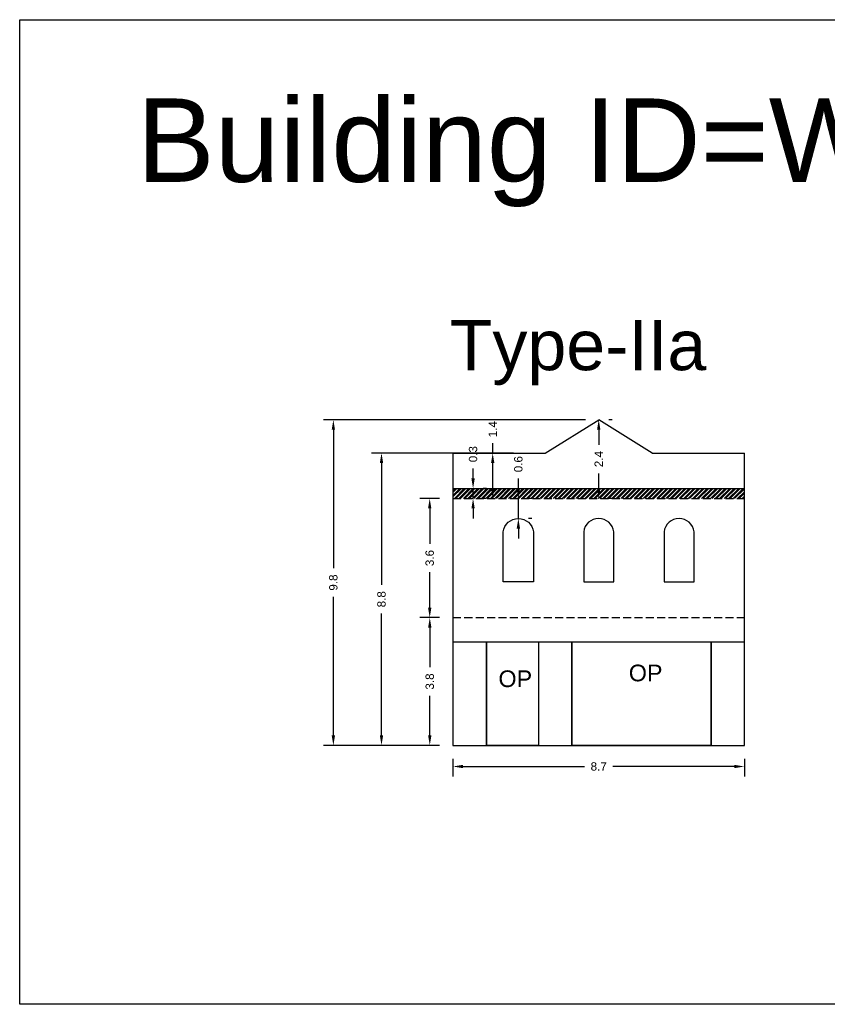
# Model space of a CAD drawing. Header units: metres. Extents: x 3416649 to 3417136, y -6712926 to -6712690.
# Tile 8 of 46: x 3416738 to 3416762, y -6712828 to -6712798. Entities that reach past the tile are written whole.
import ezdxf

# ---------------------------------------------------------------- set-up
doc = ezdxf.new("R2010")
doc.units = ezdxf.units.M
doc.linetypes.add('ACAD_ISO02W100', pattern=[15, 12, -3])
doc.layers.add('Dotted', color=7, linetype='ACAD_ISO02W100', plot=False)
doc.styles.get("Standard").update_dxf_attribs({"font": 'arial.ttf'})
doc.dimstyles.new('ISO-25', dxfattribs={"dimtxt": 0.25, "dimasz": 0.3, "dimexe": 0.3, "dimexo": 0.4, "dimgap": 0.2, "dimtad": 0, "dimdec": 1, "dimdsep": 46, "dimtxsty": 'Standard', "dimcen": 2.5, "dimadec": 0, "dimazin": 0, "dimtfac": 1, "dimtdec": 1, "dimtmove": 0, "dimatfit": 3, "dimfxl": 1, "dimarcsym": 0})

# ---------------------------------------------------------------- blocks, each defined once
blk = doc.blocks.new('*D181')
at = {"color": 0, "lineweight": -2, "transparency": 16777216}
for p, q in [((3416750.323, -6712816.253), (3416749.728, -6712816.253)), ((3416750.028, -6712816.553), (3416750.028, -6712817.74)), ((3416750.028, -6712819.783), (3416750.028, -6712818.595)), ((3416750.323, -6712820.083), (3416749.728, -6712820.083))]:
    blk.add_line(p, q, dxfattribs=at)
at = {"color": 0, "transparency": 16777216}
for points in [[(3416749.978, -6712816.553), (3416750.078, -6712816.553), (3416750.028, -6712816.253)], [(3416749.978, -6712819.783), (3416750.078, -6712819.783), (3416750.028, -6712820.083)]]:
    blk.add_solid(points, dxfattribs=at)
at = {"layer": 'Defpoints', "color": 0, "transparency": 16777216}
for p in [(3416750.028, -6712816.253), (3416750.723, -6712816.253), (3416750.723, -6712820.083)]:
    blk.add_point(p, dxfattribs=at)
at = {"color": 0, "transparency": 16777216, "insert": (3416750.028, -6712818.168), "char_height": 0.25, "attachment_point": 5, "rotation": 90}
blk.add_mtext('3.8', dxfattribs=at)
blk = doc.blocks.new('*D182')
at = {"color": 0, "lineweight": -2, "transparency": 16777216}
for p, q in [((3416750.323, -6712812.683), (3416749.726, -6712812.683)), ((3416750.026, -6712812.983), (3416750.026, -6712814.04)), ((3416750.026, -6712815.953), (3416750.026, -6712814.895)), ((3416750.323, -6712816.253), (3416749.726, -6712816.253))]:
    blk.add_line(p, q, dxfattribs=at)
at = {"color": 0, "transparency": 16777216}
for points in [[(3416749.976, -6712812.983), (3416750.076, -6712812.983), (3416750.026, -6712812.683)], [(3416749.976, -6712815.953), (3416750.076, -6712815.953), (3416750.026, -6712816.253)]]:
    blk.add_solid(points, dxfattribs=at)
at = {"layer": 'Defpoints', "color": 0, "transparency": 16777216}
for p in [(3416750.026, -6712812.683), (3416750.723, -6712812.683), (3416750.723, -6712816.253)]:
    blk.add_point(p, dxfattribs=at)
at = {"color": 0, "transparency": 16777216, "insert": (3416750.026, -6712814.468), "char_height": 0.25, "attachment_point": 5, "rotation": 90}
blk.add_mtext('3.6', dxfattribs=at)
blk = doc.blocks.new('*D183')
at = {"color": 0, "lineweight": -2, "transparency": 16777216}
for p, q in [((3416751.325, -6712812.083), (3416751.325, -6712811.783)), ((3416751.325, -6712812.683), (3416751.325, -6712812.383)), ((3416751.725, -6712812.383), (3416751.625, -6712812.383)), ((3416751.725, -6712812.683), (3416751.625, -6712812.683)), ((3416751.325, -6712812.983), (3416751.325, -6712813.283))]:
    blk.add_line(p, q, dxfattribs=at)
at = {"color": 0, "transparency": 16777216}
for points in [[(3416751.275, -6712812.083), (3416751.375, -6712812.083), (3416751.325, -6712812.383)], [(3416751.275, -6712812.983), (3416751.375, -6712812.983), (3416751.325, -6712812.683)]]:
    blk.add_solid(points, dxfattribs=at)
at = {"layer": 'Defpoints', "color": 0, "transparency": 16777216}
for p in [(3416751.325, -6712812.383), (3416751.325, -6712812.383), (3416751.325, -6712812.683)]:
    blk.add_point(p, dxfattribs=at)
at = {"color": 0, "transparency": 16777216, "insert": (3416751.325, -6712811.355), "char_height": 0.25, "attachment_point": 5, "rotation": 90}
blk.add_mtext('0.3', dxfattribs=at)
blk = doc.blocks.new('*D184')
at = {"color": 0, "lineweight": -2, "transparency": 16777216}
for p, q in [((3416752.681, -6712812.383), (3416752.681, -6712812.083)), ((3416752.681, -6712813.283), (3416752.681, -6712812.683)), ((3416753.081, -6712812.683), (3416752.981, -6712812.683)), ((3416753.081, -6712813.283), (3416752.981, -6712813.283)), ((3416752.681, -6712813.583), (3416752.681, -6712813.883))]:
    blk.add_line(p, q, dxfattribs=at)
at = {"color": 0, "transparency": 16777216}
for points in [[(3416752.631, -6712812.383), (3416752.731, -6712812.383), (3416752.681, -6712812.683)], [(3416752.631, -6712813.583), (3416752.731, -6712813.583), (3416752.681, -6712813.283)]]:
    blk.add_solid(points, dxfattribs=at)
at = {"layer": 'Defpoints', "color": 0, "transparency": 16777216}
for p in [(3416752.681, -6712812.683), (3416752.681, -6712812.683), (3416752.681, -6712813.283)]:
    blk.add_point(p, dxfattribs=at)
at = {"color": 0, "transparency": 16777216, "insert": (3416752.681, -6712811.655), "char_height": 0.25, "attachment_point": 5, "rotation": 90}
blk.add_mtext('0.6', dxfattribs=at)
blk = doc.blocks.new('*D185')
at = {"color": 0, "lineweight": -2, "transparency": 16777216}
for p, q in [((3416750.723, -6712820.483), (3416750.723, -6712821.015)), ((3416751.023, -6712820.715), (3416754.661, -6712820.715)), ((3416759.153, -6712820.715), (3416755.516, -6712820.715)), ((3416759.453, -6712820.483), (3416759.453, -6712821.015))]:
    blk.add_line(p, q, dxfattribs=at)
at = {"color": 0, "transparency": 16777216}
for points in [[(3416751.023, -6712820.665), (3416751.023, -6712820.765), (3416750.723, -6712820.715)], [(3416759.153, -6712820.665), (3416759.153, -6712820.765), (3416759.453, -6712820.715)]]:
    blk.add_solid(points, dxfattribs=at)
at = {"layer": 'Defpoints', "color": 0, "transparency": 16777216}
for p in [(3416750.723, -6712820.083), (3416759.453, -6712820.083), (3416759.453, -6712820.715)]:
    blk.add_point(p, dxfattribs=at)
at = {"color": 0, "transparency": 16777216, "insert": (3416755.088, -6712820.715), "char_height": 0.25, "attachment_point": 5}
blk.add_mtext('8.7', dxfattribs=at)
blk = doc.blocks.new('*D186')
at = {"color": 0, "lineweight": -2, "transparency": 16777216}
for p, q in [((3416755.488, -6712810.323), (3416755.388, -6712810.323)), ((3416755.088, -6712810.623), (3416755.088, -6712811.073)), ((3416755.088, -6712812.383), (3416755.088, -6712811.932)), ((3416755.488, -6712812.683), (3416755.388, -6712812.683))]:
    blk.add_line(p, q, dxfattribs=at)
at = {"color": 0, "transparency": 16777216}
for points in [[(3416755.038, -6712810.623), (3416755.138, -6712810.623), (3416755.088, -6712810.323)], [(3416755.038, -6712812.383), (3416755.138, -6712812.383), (3416755.088, -6712812.683)]]:
    blk.add_solid(points, dxfattribs=at)
at = {"layer": 'Defpoints', "color": 0, "transparency": 16777216}
for p in [(3416755.088, -6712810.323), (3416755.088, -6712812.683), (3416755.088, -6712812.683)]:
    blk.add_point(p, dxfattribs=at)
at = {"color": 0, "transparency": 16777216, "insert": (3416755.088, -6712811.503), "char_height": 0.25, "attachment_point": 5, "rotation": 90}
blk.add_mtext('2.4', dxfattribs=at)
blk = doc.blocks.new('*D187')
at = {"color": 0, "lineweight": -2, "transparency": 16777216}
for p, q in [((3416751.913, -6712811.323), (3416751.913, -6712811.023)), ((3416752.313, -6712811.323), (3416752.213, -6712811.323)), ((3416751.913, -6712812.383), (3416751.913, -6712811.623)), ((3416752.313, -6712812.683), (3416752.213, -6712812.683))]:
    blk.add_line(p, q, dxfattribs=at)
at = {"color": 0, "transparency": 16777216}
for points in [[(3416751.863, -6712811.623), (3416751.963, -6712811.623), (3416751.913, -6712811.323)], [(3416751.863, -6712812.383), (3416751.963, -6712812.383), (3416751.913, -6712812.683)]]:
    blk.add_solid(points, dxfattribs=at)
at = {"layer": 'Defpoints', "color": 0, "transparency": 16777216}
for p in [(3416751.913, -6712811.323), (3416751.913, -6712811.323), (3416751.913, -6712812.683)]:
    blk.add_point(p, dxfattribs=at)
at = {"color": 0, "transparency": 16777216, "insert": (3416751.913, -6712810.607), "char_height": 0.25, "attachment_point": 5, "rotation": 90}
blk.add_mtext('1.4', dxfattribs=at)
blk = doc.blocks.new('*D188')
at = {"color": 0, "lineweight": -2, "transparency": 16777216}
for p, q in [((3416752.535, -6712811.323), (3416748.282, -6712811.323)), ((3416748.582, -6712811.623), (3416748.582, -6712815.275)), ((3416748.582, -6712819.783), (3416748.582, -6712816.131)), ((3416750.323, -6712820.083), (3416748.282, -6712820.083))]:
    blk.add_line(p, q, dxfattribs=at)
at = {"color": 0, "transparency": 16777216}
for points in [[(3416748.532, -6712811.623), (3416748.632, -6712811.623), (3416748.582, -6712811.323)], [(3416748.532, -6712819.783), (3416748.632, -6712819.783), (3416748.582, -6712820.083)]]:
    blk.add_solid(points, dxfattribs=at)
at = {"layer": 'Defpoints', "color": 0, "transparency": 16777216}
for p in [(3416748.582, -6712811.323), (3416752.935, -6712811.323), (3416750.723, -6712820.083)]:
    blk.add_point(p, dxfattribs=at)
at = {"color": 0, "transparency": 16777216, "insert": (3416748.582, -6712815.703), "char_height": 0.25, "attachment_point": 5, "rotation": 90}
blk.add_mtext('8.8', dxfattribs=at)
blk = doc.blocks.new('*D189')
at = {"color": 0, "lineweight": -2, "transparency": 16777216}
for p, q in [((3416754.688, -6712810.323), (3416746.84, -6712810.323)), ((3416747.14, -6712810.623), (3416747.14, -6712814.775)), ((3416747.14, -6712819.783), (3416747.14, -6712815.63)), ((3416750.323, -6712820.083), (3416746.84, -6712820.083))]:
    blk.add_line(p, q, dxfattribs=at)
at = {"color": 0, "transparency": 16777216}
for points in [[(3416747.09, -6712810.623), (3416747.19, -6712810.623), (3416747.14, -6712810.323)], [(3416747.09, -6712819.783), (3416747.19, -6712819.783), (3416747.14, -6712820.083)]]:
    blk.add_solid(points, dxfattribs=at)
at = {"layer": 'Defpoints', "color": 0, "transparency": 16777216}
for p in [(3416747.14, -6712810.323), (3416755.088, -6712810.323), (3416750.723, -6712820.083)]:
    blk.add_point(p, dxfattribs=at)
at = {"color": 0, "transparency": 16777216, "insert": (3416747.14, -6712815.203), "char_height": 0.25, "attachment_point": 5, "rotation": 90}
blk.add_mtext('9.8', dxfattribs=at)

msp = doc.modelspace()

# ---------------------------------------------------------------- hatches: boundary and pattern name
h = msp.add_hatch()
h.set_pattern_fill('ANSI32', color=256, scale=0.01)
h.set_pattern_definition([(45, (-11.40641, 20.69405), (-0.067351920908, 0.067351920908), []), (45, (-11.3615, 20.69405), (-0.067351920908, 0.067351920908), [])])
h.paths.add_polyline_path([(3416759.453, -6712812.683), (3416759.453, -6712812.383), (3416750.723, -6712812.383), (3416750.723, -6712812.683)])

# ---------------------------------------------------------------- linework, layer by layer
for points in [[(3416737.745, -6712798.335), (3416772.857, -6712798.335), (3416772.857, -6712827.842), (3416737.745, -6712827.842)], [(3416751.723, -6712816.983), (3416753.283, -6712816.983), (3416753.283, -6712820.083), (3416751.723, -6712820.083)], [(3416754.283, -6712816.983), (3416758.453, -6712816.983), (3416758.453, -6712820.083), (3416754.283, -6712820.083)]]:
    msp.add_lwpolyline(points, close=True)
for points in [[(3416753.488, -6712811.323), (3416755.088, -6712810.323)], [(3416756.688, -6712811.323), (3416755.088, -6712810.323)], [(3416750.723, -6712811.323), (3416750.723, -6712820.083)], [(3416750.723, -6712811.323), (3416753.488, -6712811.323)], [(3416756.688, -6712811.323), (3416759.453, -6712811.323)], [(3416759.453, -6712820.083), (3416759.453, -6712811.323)], [(3416750.723, -6712812.383), (3416759.453, -6712812.383)], [(3416750.723, -6712816.983), (3416759.453, -6712816.983)], [(3416751.723, -6712816.983), (3416751.723, -6712820.083)], [(3416753.283, -6712816.983), (3416753.283, -6712820.083)], [(3416754.283, -6712816.983), (3416754.283, -6712820.083)], [(3416758.453, -6712820.083), (3416758.453, -6712816.983)], [(3416750.723, -6712820.083), (3416759.453, -6712820.083)]]:
    msp.add_lwpolyline(points)
for points in [[(3416753.131, -6712815.183), (3416752.231, -6712815.183), (3416752.231, -6712813.683, -0.888889), (3416753.131, -6712813.683)], [(3416755.538, -6712815.183), (3416755.538, -6712813.683, 0.888889), (3416754.638, -6712813.683), (3416754.638, -6712815.183)], [(3416757.946, -6712815.183), (3416757.946, -6712813.683, 0.888889), (3416757.046, -6712813.683), (3416757.046, -6712815.183)]]:
    msp.add_lwpolyline(points, format="xyb", close=True)
at = {"layer": 'Dotted', "ltscale": 0.02}
for points in [[(3416750.723, -6712812.683), (3416759.453, -6712812.683)], [(3416750.723, -6712816.253), (3416759.453, -6712816.253)]]:
    msp.add_lwpolyline(points, dxfattribs=at)

# ---------------------------------------------------------------- texts
at = {"attachment_point": 1}
for s, heights, insert, char_height in [('Building ID=WA-23', [0.517], (3416741.255, -6712800.695), 2.5), ('Type-IIa ', [0.517], (3416750.625, -6712807.338), 1.5), ('OP', [0], (3416755.989, -6712817.662), 0.5), ('OP', [0], (3416752.085, -6712817.835), 0.5)]:
    msp.add_mtext_dynamic_manual_height_columns(s, width=67.86454, gutter_width=12.5, heights=heights, dxfattribs=dict(at, insert=insert, char_height=char_height))

# ---------------------------------------------------------------- dimensions: what is measured, and where the dimension line sits
for base, p1, p2, picture, middle in [((3416747.14, -6712810.323), (3416750.723, -6712820.083), (3416755.088, -6712810.323), '*D189', (3416747.14, -6712815.203)), ((3416751.913, -6712811.323), (3416751.913, -6712812.683), (3416751.913, -6712811.323), '*D187', (3416751.913, -6712810.607)), ((3416755.088, -6712812.683), (3416755.088, -6712810.323), (3416755.088, -6712812.683), '*D186', (3416755.088, -6712811.503)), ((3416748.582, -6712811.323), (3416750.723, -6712820.083), (3416752.935, -6712811.323), '*D188', (3416748.582, -6712815.703)), ((3416751.325, -6712812.383), (3416751.325, -6712812.683), (3416751.325, -6712812.383), '*D183', (3416751.325, -6712811.355)), ((3416752.681, -6712812.683), (3416752.681, -6712813.283), (3416752.681, -6712812.683), '*D184', (3416752.681, -6712811.655)), ((3416750.026, -6712812.683), (3416750.723, -6712816.253), (3416750.723, -6712812.683), '*D182', (3416750.026, -6712814.468)), ((3416750.028, -6712816.253), (3416750.723, -6712820.083), (3416750.723, -6712816.253), '*D181', (3416750.028, -6712818.168))]:
    dim = msp.add_linear_dim(base=base, p1=p1, p2=p2, angle=90, dimstyle='ISO-25')
    dim.commit()
    dim.dimension.update_dxf_attribs({"geometry": picture, "text_midpoint": middle})
dim = msp.add_linear_dim(base=(3416759.453, -6712820.715), p1=(3416750.723, -6712820.083), p2=(3416759.453, -6712820.083), dimstyle='ISO-25')
dim.commit()
dim.dimension.update_dxf_attribs({"geometry": '*D185', "text_midpoint": (3416755.088, -6712820.715)})

doc.saveas('drawing.dxf')
